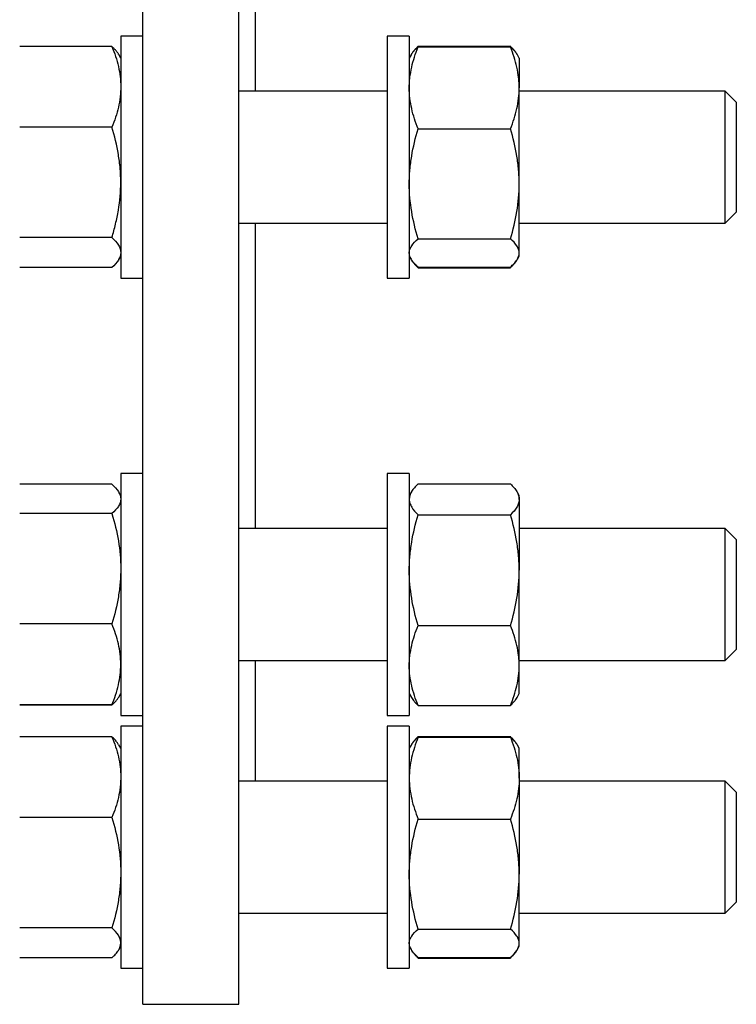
# Model space of a CAD drawing. Header units: millimetres. Extents: x 6 to 874, y 27 to 886.
# Tile 7 of 9: x 744 to 874, y 466 to 645. Entities that reach past the tile are written whole.
import ezdxf

# ---------------------------------------------------------------- set-up
doc = ezdxf.new("R2010")
doc.units = ezdxf.units.MM

msp = doc.modelspace()

# ---------------------------------------------------------------- linework, layer by layer
at = {"color": 7, "linetype": 'Continuous', "lineweight": 25}
for p, q in [((766.05, 465.86), (766.05, 665.86)), ((783.55, 465.86), (783.55, 665.86)), ((786.55, 631.92), (786.55, 665.86)), ((766.05, 641.92), (762.05, 641.92)), ((762.05, 641.92), (762.05, 597.92)), ((814.55, 641.92), (810.55, 641.92)), ((810.55, 641.92), (810.55, 597.94)), ((814.55, 641.92), (814.55, 597.94)), ((760.45, 640.01), (743.66, 640.01)), ((816.16, 640.06), (832.95, 640.06)), ((816.16, 639.93), (832.95, 639.93)), ((762.05, 637.92), (761.68, 638.57)), ((814.88, 638.49), (814.55, 637.92)), ((814.96, 638.62), (814.88, 638.49)), ((834.22, 638.49), (834.15, 638.62)), ((834.55, 637.92), (834.22, 638.49)), ((834.55, 637.92), (834.55, 632.48)), ((834.55, 615.04), (834.55, 632.48)), ((810.55, 631.92), (783.55, 631.92)), ((872.05, 631.92), (834.55, 631.92)), ((874.05, 629.92), (872.05, 631.92)), ((872.05, 607.92), (872.05, 631.92)), ((874.05, 629.92), (874.05, 609.92)), ((760.45, 625.35), (743.66, 625.35)), ((816.16, 625.04), (832.95, 625.04)), ((834.55, 602.47), (834.55, 615.04)), ((872.05, 607.92), (874.05, 609.92)), ((783.55, 607.92), (810.55, 607.92)), ((786.55, 552.35), (786.55, 607.92)), ((834.55, 607.92), (872.05, 607.92)), ((760.45, 605.26), (743.66, 605.26)), ((816.16, 605.04), (832.95, 605.04)), ((761.68, 601.27), (762.05, 601.92)), ((814.55, 601.92), (814.89, 601.34)), ((834.22, 601.34), (834.55, 601.92)), ((834.55, 601.92), (834.55, 602.47)), ((760.45, 599.83), (743.66, 599.83)), ((816.08, 599.99), (816.16, 599.78)), ((816.16, 599.91), (832.95, 599.91)), ((816.16, 599.78), (832.95, 599.78)), ((833.03, 599.99), (832.95, 599.78)), ((762.05, 597.92), (766.05, 597.92)), ((810.55, 597.94), (810.55, 597.92)), ((810.55, 597.92), (814.55, 597.92)), ((814.55, 597.94), (814.55, 597.92)), ((766.05, 562.35), (762.05, 562.35)), ((762.05, 562.35), (762.05, 562.23)), ((762.05, 562.23), (762.05, 518.35)), ((814.55, 562.35), (810.55, 562.35)), ((810.55, 562.35), (810.55, 518.35)), ((814.55, 562.35), (814.55, 518.35)), ((760.45, 560.41), (743.66, 560.41)), ((816.16, 560.49), (832.95, 560.49)), ((762.05, 558.35), (761.69, 558.98)), ((814.96, 559.06), (814.55, 558.35)), ((834.55, 558.35), (834.15, 559.06)), ((834.55, 557.67), (834.55, 558.35)), ((834.55, 557.67), (834.55, 544.79)), ((760.45, 555.08), (743.66, 555.08)), ((816.16, 554.86), (832.95, 554.86)), ((810.55, 552.35), (783.55, 552.35)), ((872.05, 552.35), (834.55, 552.35)), ((874.05, 550.35), (872.05, 552.35)), ((872.05, 528.35), (872.05, 552.35)), ((874.05, 550.35), (874.05, 530.35)), ((834.55, 527.46), (834.55, 544.79)), ((760.45, 535.02), (743.66, 535.02)), ((816.16, 534.71), (832.95, 534.71)), ((872.05, 528.35), (874.05, 530.35)), ((783.55, 528.35), (810.55, 528.35)), ((786.55, 506.41), (786.55, 528.35)), ((834.55, 528.35), (872.05, 528.35)), ((834.55, 522.35), (834.55, 527.46)), ((761.68, 521.7), (761.69, 521.72)), ((761.69, 521.72), (762.05, 522.35)), ((814.55, 522.35), (814.96, 521.64)), ((834.15, 521.64), (834.55, 522.35)), ((760.45, 520.29), (743.66, 520.29)), ((760.45, 520.26), (743.66, 520.26)), ((816.16, 520.21), (832.95, 520.21)), ((762.05, 518.35), (766.05, 518.35)), ((810.55, 518.35), (814.55, 518.35)), ((766.05, 516.41), (762.05, 516.41)), ((762.05, 516.41), (762.05, 512.21)), ((814.55, 516.41), (810.55, 516.41)), ((810.55, 516.41), (810.55, 472.41)), ((814.55, 516.41), (814.55, 472.41)), ((760.45, 514.5), (743.66, 514.5)), ((816.16, 514.55), (832.95, 514.55)), ((816.16, 514.41), (832.95, 514.41)), ((762.05, 512.41), (761.68, 513.06)), ((762.05, 512.21), (762.05, 472.41)), ((814.89, 512.99), (814.55, 512.41)), ((814.96, 513.11), (814.89, 512.99)), ((834.22, 512.99), (834.15, 513.11)), ((834.55, 512.41), (834.22, 512.99)), ((834.55, 506.97), (834.55, 512.41)), ((834.55, 506.97), (834.55, 489.53)), ((810.55, 506.41), (783.55, 506.41)), ((872.05, 506.41), (834.55, 506.41)), ((874.05, 504.41), (872.05, 506.41)), ((872.05, 505.77), (872.05, 506.41)), ((872.05, 482.41), (872.05, 505.77)), ((874.05, 504.41), (874.05, 503.88)), ((874.05, 503.88), (874.05, 484.41)), ((760.45, 499.84), (743.66, 499.84)), ((816.16, 499.53), (832.95, 499.53)), ((834.55, 476.96), (834.55, 489.53)), ((872.05, 482.41), (874.05, 484.41)), ((783.55, 482.41), (810.55, 482.41)), ((834.55, 482.41), (872.05, 482.41)), ((760.45, 479.75), (743.66, 479.75)), ((816.16, 479.52), (832.95, 479.52)), ((761.68, 475.75), (762.05, 476.41)), ((814.55, 476.41), (814.89, 475.83)), ((834.22, 475.83), (834.55, 476.41)), ((834.55, 476.41), (834.55, 476.96)), ((816.16, 474.26), (816.08, 474.48)), ((832.95, 474.26), (833.03, 474.48)), ((760.45, 474.32), (743.66, 474.32)), ((816.16, 474.4), (832.95, 474.4)), ((816.16, 474.26), (832.95, 474.26)), ((762.05, 472.41), (766.05, 472.41)), ((810.55, 472.41), (814.55, 472.41)), ((766.05, 465.86), (783.55, 465.86))]:
    msp.add_line(p, q, dxfattribs=at)
for points, knots in [([(760.45, 640.01), (760.94, 638.81), (761.34, 637.6), (761.9, 635.16), (762.05, 633.93), (762.05, 632.68)], [0, 0, 0, 0, 0.5, 0.5, 1, 1, 1, 1]), ([(761.67, 638.57), (761.64, 638.63), (761.53, 638.83), (761.26, 639.17), (760.89, 639.59), (760.59, 639.87), (760.45, 640.01)], [0, 0, 0, 0, 0.1252686, 0.4167822, 0.7084279, 1, 1, 1, 1]), ([(814.55, 632.48), (814.55, 632.8), (814.56, 633.12), (814.6, 633.75), (814.63, 634.06), (814.74, 635), (814.85, 635.63), (815.27, 637.49), (815.67, 638.71), (816.16, 639.93)], [0, 0, 0, 0, 0.125, 0.125, 0.25, 0.25, 0.5, 0.5, 1, 1, 1, 1]), ([(814.89, 638.49), (814.99, 638.65), (815.19, 638.97), (815.63, 639.45), (815.98, 639.77), (816.16, 639.93)], [0, 0, 0, 0, 0.327058, 0.663512, 1, 1, 1, 1]), ([(814.94, 638.57), (814.97, 638.63), (815.08, 638.84), (815.35, 639.2), (815.72, 639.63), (816.01, 639.92), (816.16, 640.06)], [0, 0, 0, 0, 0.122037, 0.414627, 0.707351, 1, 1, 1, 1]), ([(834.17, 638.57), (834.14, 638.63), (834.03, 638.84), (833.76, 639.2), (833.39, 639.63), (833.09, 639.92), (832.95, 640.06)], [0, 0, 0, 0, 0.122037, 0.414627, 0.707351, 1, 1, 1, 1]), ([(834.55, 632.48), (834.55, 632.8), (834.54, 633.12), (834.51, 633.75), (834.48, 634.06), (834.37, 635), (834.26, 635.63), (833.84, 637.49), (833.44, 638.71), (832.95, 639.93)], [0, 0, 0, 0, 0.125, 0.125, 0.25, 0.25, 0.5, 0.5, 1, 1, 1, 1]), ([(834.22, 638.49), (834.12, 638.65), (833.91, 638.97), (833.48, 639.45), (833.12, 639.77), (832.95, 639.93)], [0, 0, 0, 0, 0.3270579, 0.6635123, 1, 1, 1, 1]), ([(762.05, 632.68), (762.05, 632.37), (762.04, 632.06), (762.01, 631.43), (761.98, 631.12), (761.87, 630.2), (761.76, 629.58), (761.34, 627.75), (760.94, 626.55), (760.45, 625.35)], [0, 0, 0, 0, 0.125, 0.125, 0.25, 0.25, 0.5, 0.5, 1, 1, 1, 1]), ([(816.16, 625.04), (815.67, 626.26), (815.27, 627.49), (814.71, 629.96), (814.55, 631.22), (814.55, 632.48)], [0, 0, 0, 0, 0.5, 0.5, 1, 1, 1, 1]), ([(832.95, 625.04), (833.44, 626.26), (833.84, 627.49), (834.4, 629.96), (834.55, 631.22), (834.55, 632.48)], [0, 0, 0, 0, 0.5, 0.5, 1, 1, 1, 1]), ([(762.05, 615.3), (762.05, 616.15), (762.02, 617.01), (761.87, 618.72), (761.76, 619.57), (761.33, 622.08), (760.93, 623.73), (760.45, 625.35)], [0, 0, 0, 0, 0.25, 0.25, 0.5, 0.5, 1, 1, 1, 1]), ([(814.55, 615.04), (814.55, 615.46), (814.56, 615.89), (814.6, 616.74), (814.63, 617.16), (814.74, 618.43), (814.85, 619.27), (815.27, 621.76), (815.67, 623.41), (816.16, 625.04)], [0, 0, 0, 0, 0.125, 0.125, 0.25, 0.25, 0.5, 0.5, 1, 1, 1, 1]), ([(834.55, 615.04), (834.55, 615.46), (834.54, 615.89), (834.51, 616.74), (834.48, 617.16), (834.37, 618.43), (834.26, 619.27), (833.84, 621.76), (833.44, 623.41), (832.95, 625.04)], [0, 0, 0, 0, 0.125, 0.125, 0.25, 0.25, 0.5, 0.5, 1, 1, 1, 1]), ([(760.45, 605.26), (760.69, 606.08), (760.91, 606.9), (761.31, 608.57), (761.48, 609.41), (761.9, 611.92), (762.05, 613.61), (762.05, 615.3)], [0, 0, 0, 0, 0.25, 0.25, 0.5, 0.5, 1, 1, 1, 1]), ([(816.16, 605.04), (815.67, 606.67), (815.27, 608.32), (814.71, 611.65), (814.55, 613.34), (814.55, 615.04)], [0, 0, 0, 0, 0.5, 0.5, 1, 1, 1, 1]), ([(832.95, 605.04), (833.44, 606.67), (833.84, 608.32), (834.4, 611.65), (834.55, 613.34), (834.55, 615.04)], [0, 0, 0, 0, 0.5, 0.5, 1, 1, 1, 1]), ([(760.45, 605.26), (760.94, 604.82), (761.34, 604.37), (761.9, 603.46), (762.05, 603.01), (762.05, 602.54)], [0, 0, 0, 0, 0.5, 0.5, 1, 1, 1, 1]), ([(814.55, 602.47), (814.55, 602.69), (814.59, 602.91), (814.74, 603.35), (814.85, 603.56), (815.27, 604.2), (815.68, 604.62), (816.16, 605.04)], [0, 0, 0, 0, 0.25, 0.25, 0.5, 0.5, 1, 1, 1, 1]), ([(834.55, 602.47), (834.55, 602.69), (834.52, 602.91), (834.37, 603.35), (834.26, 603.56), (833.83, 604.2), (833.43, 604.62), (832.95, 605.04)], [0, 0, 0, 0, 0.25, 0.25, 0.5, 0.5, 1, 1, 1, 1]), ([(762.05, 602.54), (762.05, 602.43), (762.04, 602.31), (762.01, 602.08), (761.98, 601.97), (761.87, 601.62), (761.76, 601.4), (761.34, 600.72), (760.94, 600.27), (760.45, 599.83)], [0, 0, 0, 0, 0.125, 0.125, 0.25, 0.25, 0.5, 0.5, 1, 1, 1, 1]), ([(816.16, 599.91), (815.92, 600.12), (815.69, 600.33), (815.3, 600.76), (815.12, 600.97), (814.7, 601.61), (814.55, 602.04), (814.55, 602.47)], [0, 0, 0, 0, 0.25, 0.25, 0.5, 0.5, 1, 1, 1, 1]), ([(832.95, 599.91), (833.19, 600.12), (833.41, 600.33), (833.81, 600.76), (833.98, 600.97), (834.4, 601.61), (834.55, 602.04), (834.55, 602.47)], [0, 0, 0, 0, 0.25, 0.25, 0.5, 0.5, 1, 1, 1, 1]), ([(814.97, 601.22), (814.99, 601.17), (815.09, 600.98), (815.35, 600.64), (815.72, 600.21), (816.01, 599.92), (816.16, 599.78)], [0, 0, 0, 0, 0.093199, 0.3954, 0.697738, 1, 1, 1, 1]), ([(834.14, 601.22), (834.12, 601.17), (834.02, 600.98), (833.76, 600.64), (833.39, 600.21), (833.09, 599.92), (832.95, 599.78)], [0, 0, 0, 0, 0.093199, 0.3954, 0.697738, 1, 1, 1, 1]), ([(760.45, 560.41), (760.94, 559.98), (761.34, 559.54), (761.9, 558.65), (762.05, 558.2), (762.05, 557.75)], [0, 0, 0, 0, 0.5, 0.5, 1, 1, 1, 1]), ([(816.16, 560.49), (815.92, 560.26), (815.69, 560.03), (815.3, 559.56), (815.12, 559.33), (814.7, 558.62), (814.55, 558.15), (814.55, 557.67)], [0, 0, 0, 0, 0.25, 0.25, 0.5, 0.5, 1, 1, 1, 1]), ([(832.95, 560.49), (833.19, 560.26), (833.41, 560.03), (833.81, 559.56), (833.98, 559.33), (834.4, 558.62), (834.55, 558.15), (834.55, 557.67)], [0, 0, 0, 0, 0.25, 0.25, 0.5, 0.5, 1, 1, 1, 1]), ([(762.05, 557.75), (762.05, 557.63), (762.04, 557.52), (762.01, 557.29), (761.98, 557.18), (761.87, 556.84), (761.76, 556.62), (761.34, 555.96), (760.94, 555.52), (760.45, 555.08)], [0, 0, 0, 0, 0.125, 0.125, 0.25, 0.25, 0.5, 0.5, 1, 1, 1, 1]), ([(814.55, 557.67), (814.55, 557.44), (814.59, 557.2), (814.74, 556.72), (814.85, 556.48), (815.27, 555.77), (815.68, 555.31), (816.16, 554.86)], [0, 0, 0, 0, 0.25, 0.25, 0.5, 0.5, 1, 1, 1, 1]), ([(834.55, 557.67), (834.55, 557.44), (834.52, 557.2), (834.37, 556.72), (834.26, 556.48), (833.83, 555.77), (833.43, 555.31), (832.95, 554.86)], [0, 0, 0, 0, 0.25, 0.25, 0.5, 0.5, 1, 1, 1, 1]), ([(760.45, 555.08), (760.94, 553.44), (761.34, 551.79), (761.9, 548.45), (762.05, 546.76), (762.05, 545.05)], [0, 0, 0, 0, 0.5, 0.5, 1, 1, 1, 1]), ([(814.55, 544.79), (814.55, 545.21), (814.56, 545.64), (814.6, 546.5), (814.63, 546.92), (814.74, 548.2), (814.85, 549.04), (815.27, 551.56), (815.67, 553.21), (816.16, 554.86)], [0, 0, 0, 0, 0.125, 0.125, 0.25, 0.25, 0.5, 0.5, 1, 1, 1, 1]), ([(834.55, 544.79), (834.55, 545.21), (834.54, 545.64), (834.51, 546.5), (834.48, 546.92), (834.37, 548.2), (834.26, 549.04), (833.84, 551.56), (833.44, 553.21), (832.95, 554.86)], [0, 0, 0, 0, 0.125, 0.125, 0.25, 0.25, 0.5, 0.5, 1, 1, 1, 1]), ([(762.05, 545.05), (762.05, 544.63), (762.04, 544.2), (762.01, 543.35), (761.98, 542.92), (761.87, 541.65), (761.76, 540.81), (761.34, 538.31), (760.94, 536.66), (760.45, 535.02)], [0, 0, 0, 0, 0.125, 0.125, 0.25, 0.25, 0.5, 0.5, 1, 1, 1, 1]), ([(816.16, 534.71), (815.67, 536.36), (815.27, 538.02), (814.71, 541.37), (814.55, 543.07), (814.55, 544.79)], [0, 0, 0, 0, 0.5, 0.5, 1, 1, 1, 1]), ([(832.95, 534.71), (833.44, 536.36), (833.84, 538.02), (834.4, 541.37), (834.55, 543.07), (834.55, 544.79)], [0, 0, 0, 0, 0.5, 0.5, 1, 1, 1, 1]), ([(762.05, 527.65), (762.05, 528.28), (762.02, 528.9), (761.87, 530.16), (761.76, 530.78), (761.33, 532.62), (760.93, 533.83), (760.45, 535.02)], [0, 0, 0, 0, 0.25, 0.25, 0.5, 0.5, 1, 1, 1, 1]), ([(814.55, 527.46), (814.55, 527.77), (814.56, 528.08), (814.6, 528.69), (814.63, 529), (814.74, 529.92), (814.85, 530.52), (815.27, 532.34), (815.67, 533.53), (816.16, 534.71)], [0, 0, 0, 0, 0.125, 0.125, 0.25, 0.25, 0.5, 0.5, 1, 1, 1, 1]), ([(834.55, 527.46), (834.55, 527.77), (834.54, 528.08), (834.51, 528.69), (834.48, 529), (834.37, 529.92), (834.26, 530.52), (833.84, 532.34), (833.44, 533.53), (832.95, 534.71)], [0, 0, 0, 0, 0.125, 0.125, 0.25, 0.25, 0.5, 0.5, 1, 1, 1, 1]), ([(760.45, 520.29), (760.69, 520.89), (760.91, 521.49), (761.31, 522.71), (761.48, 523.33), (761.9, 525.17), (762.05, 526.41), (762.05, 527.65)], [0, 0, 0, 0, 0.25, 0.25, 0.5, 0.5, 1, 1, 1, 1]), ([(816.16, 520.21), (815.67, 521.39), (815.27, 522.59), (814.71, 525), (814.55, 526.22), (814.55, 527.46)], [0, 0, 0, 0, 0.5, 0.5, 1, 1, 1, 1]), ([(832.95, 520.21), (833.44, 521.39), (833.84, 522.59), (834.4, 525), (834.55, 526.22), (834.55, 527.46)], [0, 0, 0, 0, 0.5, 0.5, 1, 1, 1, 1]), ([(760.45, 520.29), (760.6, 520.43), (760.91, 520.72), (761.3, 521.15), (761.56, 521.49), (761.66, 521.68), (761.68, 521.73)], [0, 0, 0, 0, 0.302558, 0.605201, 0.907687, 1, 1, 1, 1]), ([(814.97, 521.65), (815.05, 521.52), (815.23, 521.21), (815.63, 520.73), (815.98, 520.38), (816.16, 520.21)], [0, 0, 0, 0, 0.2655245, 0.6327441, 1, 1, 1, 1]), ([(834.14, 521.65), (834.06, 521.52), (833.88, 521.21), (833.48, 520.73), (833.12, 520.38), (832.95, 520.21)], [0, 0, 0, 0, 0.2655245, 0.6327441, 1, 1, 1, 1]), ([(760.45, 514.5), (760.94, 513.3), (761.34, 512.09), (761.9, 509.65), (762.05, 508.42), (762.05, 507.17)], [0, 0, 0, 0, 0.5, 0.5, 1, 1, 1, 1]), ([(761.67, 513.06), (761.59, 513.2), (761.39, 513.51), (760.98, 513.99), (760.62, 514.33), (760.45, 514.5)], [0, 0, 0, 0, 0.291582, 0.645773, 1, 1, 1, 1]), ([(816.16, 514.41), (815.92, 513.81), (815.69, 513.2), (815.3, 511.96), (815.12, 511.34), (814.7, 509.48), (814.55, 508.23), (814.55, 506.97)], [0, 0, 0, 0, 0.25, 0.25, 0.5, 0.5, 1, 1, 1, 1]), ([(816.16, 514.41), (816.01, 514.28), (815.69, 514), (815.31, 513.58), (815.03, 513.24), (814.93, 513.04), (814.9, 512.98)], [0, 0, 0, 0, 0.2924885, 0.5850599, 0.8774788, 1, 1, 1, 1]), ([(814.94, 513.07), (814.98, 513.13), (815.08, 513.33), (815.35, 513.68), (815.72, 514.12), (816.01, 514.41), (816.16, 514.55)], [0, 0, 0, 0, 0.117104, 0.411339, 0.705706, 1, 1, 1, 1]), ([(834.16, 513.07), (834.13, 513.13), (834.02, 513.33), (833.76, 513.68), (833.39, 514.12), (833.09, 514.41), (832.95, 514.55)], [0, 0, 0, 0, 0.117104, 0.411339, 0.705706, 1, 1, 1, 1]), ([(832.95, 514.41), (833.19, 513.81), (833.41, 513.2), (833.81, 511.96), (833.98, 511.34), (834.4, 509.48), (834.55, 508.23), (834.55, 506.97)], [0, 0, 0, 0, 0.25, 0.25, 0.5, 0.5, 1, 1, 1, 1]), ([(832.95, 514.41), (833.1, 514.28), (833.41, 514), (833.8, 513.58), (834.07, 513.24), (834.18, 513.04), (834.21, 512.98)], [0, 0, 0, 0, 0.2924885, 0.5850599, 0.8774788, 1, 1, 1, 1]), ([(762.05, 507.17), (762.05, 506.86), (762.04, 506.54), (762.01, 505.92), (761.98, 505.61), (761.87, 504.69), (761.76, 504.07), (761.34, 502.24), (760.94, 501.03), (760.45, 499.84)], [0, 0, 0, 0, 0.125, 0.125, 0.25, 0.25, 0.5, 0.5, 1, 1, 1, 1]), ([(814.55, 506.97), (814.55, 506.34), (814.59, 505.71), (814.74, 504.44), (814.85, 503.82), (815.27, 501.95), (815.68, 500.73), (816.16, 499.53)], [0, 0, 0, 0, 0.25, 0.25, 0.5, 0.5, 1, 1, 1, 1]), ([(834.55, 506.97), (834.55, 506.34), (834.52, 505.71), (834.37, 504.44), (834.26, 503.82), (833.83, 501.95), (833.43, 500.73), (832.95, 499.53)], [0, 0, 0, 0, 0.25, 0.25, 0.5, 0.5, 1, 1, 1, 1]), ([(760.45, 499.84), (760.94, 498.2), (761.34, 496.54), (761.9, 493.19), (762.05, 491.5), (762.05, 489.79)], [0, 0, 0, 0, 0.5, 0.5, 1, 1, 1, 1]), ([(814.55, 489.53), (814.55, 489.95), (814.56, 490.38), (814.6, 491.23), (814.63, 491.65), (814.74, 492.92), (814.85, 493.75), (815.27, 496.25), (815.67, 497.9), (816.16, 499.53)], [0, 0, 0, 0, 0.125, 0.125, 0.25, 0.25, 0.5, 0.5, 1, 1, 1, 1]), ([(834.55, 489.53), (834.55, 489.95), (834.54, 490.38), (834.51, 491.23), (834.48, 491.65), (834.37, 492.92), (834.26, 493.75), (833.84, 496.25), (833.44, 497.9), (832.95, 499.53)], [0, 0, 0, 0, 0.125, 0.125, 0.25, 0.25, 0.5, 0.5, 1, 1, 1, 1]), ([(762.05, 489.79), (762.05, 489.37), (762.04, 488.94), (762.01, 488.09), (761.98, 487.66), (761.87, 486.39), (761.76, 485.55), (761.34, 483.04), (760.94, 481.39), (760.45, 479.75)], [0, 0, 0, 0, 0.125, 0.125, 0.25, 0.25, 0.5, 0.5, 1, 1, 1, 1]), ([(816.16, 479.52), (815.67, 481.16), (815.27, 482.81), (814.71, 486.14), (814.55, 487.82), (814.55, 489.53)], [0, 0, 0, 0, 0.5, 0.5, 1, 1, 1, 1]), ([(832.95, 479.52), (833.44, 481.16), (833.84, 482.81), (834.4, 486.14), (834.55, 487.82), (834.55, 489.53)], [0, 0, 0, 0, 0.5, 0.5, 1, 1, 1, 1]), ([(762.05, 477.03), (762.05, 477.26), (762.02, 477.49), (761.87, 477.96), (761.76, 478.18), (761.33, 478.86), (760.93, 479.31), (760.45, 479.75)], [0, 0, 0, 0, 0.25, 0.25, 0.5, 0.5, 1, 1, 1, 1]), ([(814.55, 476.96), (814.55, 477.07), (814.56, 477.18), (814.6, 477.4), (814.63, 477.51), (814.74, 477.83), (814.85, 478.05), (815.27, 478.69), (815.67, 479.11), (816.16, 479.52)], [0, 0, 0, 0, 0.125, 0.125, 0.25, 0.25, 0.5, 0.5, 1, 1, 1, 1]), ([(834.55, 476.96), (834.55, 477.07), (834.54, 477.18), (834.51, 477.4), (834.48, 477.51), (834.37, 477.83), (834.26, 478.05), (833.84, 478.69), (833.44, 479.11), (832.95, 479.52)], [0, 0, 0, 0, 0.125, 0.125, 0.25, 0.25, 0.5, 0.5, 1, 1, 1, 1]), ([(760.45, 474.32), (760.69, 474.54), (760.91, 474.76), (761.31, 475.21), (761.48, 475.44), (761.9, 476.12), (762.05, 476.57), (762.05, 477.03)], [0, 0, 0, 0, 0.25, 0.25, 0.5, 0.5, 1, 1, 1, 1]), ([(816.16, 474.4), (815.67, 474.82), (815.27, 475.24), (814.71, 476.1), (814.55, 476.53), (814.55, 476.96)], [0, 0, 0, 0, 0.5, 0.5, 1, 1, 1, 1]), ([(832.95, 474.4), (833.44, 474.82), (833.84, 475.24), (834.4, 476.1), (834.55, 476.53), (834.55, 476.96)], [0, 0, 0, 0, 0.5, 0.5, 1, 1, 1, 1]), ([(814.97, 475.71), (814.99, 475.66), (815.09, 475.47), (815.35, 475.13), (815.72, 474.7), (816.01, 474.41), (816.16, 474.26)], [0, 0, 0, 0, 0.093199, 0.3954, 0.697738, 1, 1, 1, 1]), ([(834.14, 475.71), (834.12, 475.66), (834.02, 475.47), (833.76, 475.13), (833.39, 474.7), (833.09, 474.41), (832.95, 474.26)], [0, 0, 0, 0, 0.093199, 0.3954, 0.697738, 1, 1, 1, 1])]:
    msp.add_open_spline(points, degree=3, knots=knots, dxfattribs=at)

doc.saveas('drawing.dxf')
